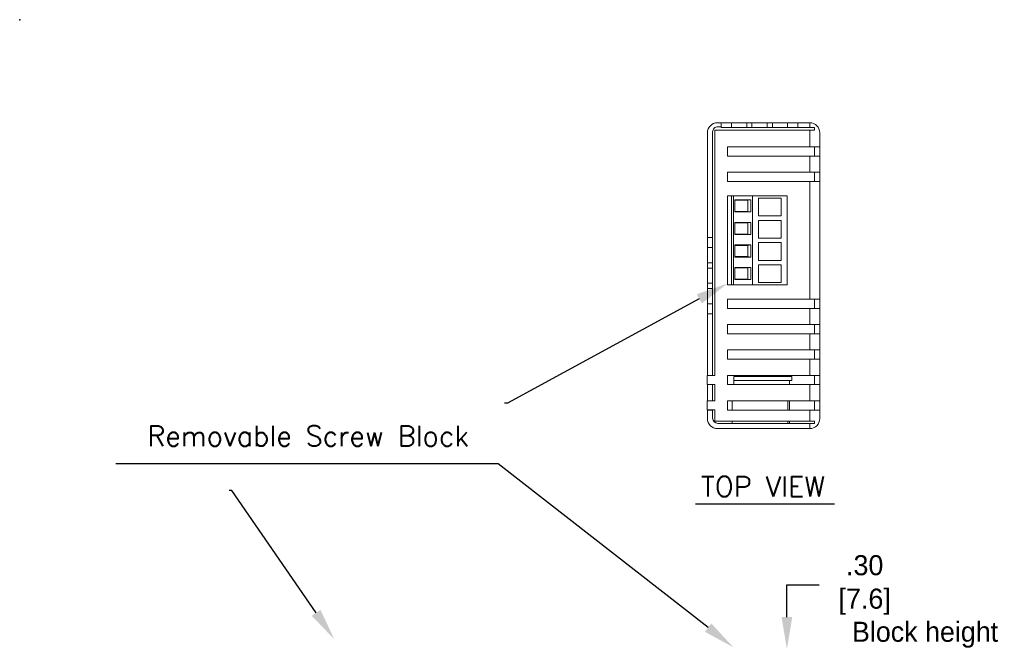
# Model space of a CAD drawing. Header units: inches. Extents: x 0 to 276, y 0 to 228.
# Tile 2 of 5: x 0 to 123, y 150 to 228. Entities that reach past the tile are written whole.
import ezdxf
from ezdxf import colors
from ezdxf.entities.mleader import LeaderData, LeaderLine
from ezdxf.math import Vec2, Vec3

# ---------------------------------------------------------------- set-up
doc = ezdxf.new("R2010")
doc.units = ezdxf.units.IN
doc.header["$LTSCALE"] = 0.3
doc.header["$MEASUREMENT"] = 0
doc.layers.add('Dimensions', color=140, linetype='Continuous')
doc.layers.add('Text', color=140, linetype='Continuous')

msp = doc.modelspace()

# ---------------------------------------------------------------- linework, layer by layer
at = {"color": 7, "linetype": 'Continuous', "lineweight": 15}
for p, q in [((87.3914, 215.0158), (86.9222, 215.0158)), ((87.3914, 214.4358), (87.3914, 215.0158)), ((87.3914, 215.0158), (88.6615, 215.0158)), ((88.6615, 214.4358), (88.6615, 215.0158)), ((88.6615, 215.0158), (90.5874, 215.0158)), ((90.5874, 214.4358), (90.5874, 215.0158)), ((90.5874, 215.0158), (91.2223, 215.0158)), ((91.2223, 214.4358), (91.2223, 215.0158)), ((91.2223, 215.0158), (93.1273, 215.0158)), ((93.1273, 214.4358), (93.1273, 215.0158)), ((93.1273, 215.0158), (93.7623, 215.0158)), ((93.7623, 214.4358), (93.7623, 215.0158)), ((93.7623, 215.0158), (95.6672, 215.0158)), ((95.6672, 214.4358), (95.6672, 215.0158)), ((95.6672, 215.0158), (96.9373, 215.0158)), ((96.9373, 214.4358), (96.9373, 215.0158)), ((98.4222, 215.0158), (96.9373, 215.0158)), ((98.4222, 214.4284), (98.4222, 215.0158)), ((85.6722, 213.7658), (85.6722, 200.7283)), ((86.3222, 213.8762), (86.3222, 200.7283)), ((86.5863, 183.5188), (86.5863, 214.0993)), ((86.5863, 214.0993), (98.4222, 214.0993)), ((87.3914, 214.5081), (86.9618, 214.5112)), ((87.3914, 214.4358), (88.6615, 214.4358)), ((88.6615, 214.4358), (90.5874, 214.4358)), ((90.5874, 214.4358), (91.2223, 214.4358)), ((91.2223, 214.4358), (93.1273, 214.4358)), ((93.1273, 214.4358), (93.7623, 214.4358)), ((93.7623, 214.4358), (95.6672, 214.4358)), ((95.6672, 214.4358), (96.9373, 214.4358)), ((98.4222, 214.4284), (96.9373, 214.4391)), ((99.0222, 214.4241), (98.4222, 214.4284)), ((98.4222, 212.0155), (98.4222, 214.0993)), ((98.4222, 214.0993), (99.0222, 214.0993)), ((99.0222, 214.0993), (99.0222, 214.4241)), ((99.6722, 213.7658), (99.6722, 212.0155)), ((88.1722, 212.0155), (98.4222, 212.0155)), ((88.1722, 212.0155), (88.1722, 210.8617)), ((99.6722, 212.0155), (98.4222, 212.0155)), ((99.0222, 210.8617), (99.0222, 212.0155)), ((99.6722, 210.8617), (99.6722, 212.0155)), ((98.4222, 210.8617), (88.1722, 210.8617)), ((98.4222, 208.8524), (98.4222, 210.8617)), ((98.4222, 210.8617), (99.6722, 210.8617)), ((99.6722, 210.8617), (99.6722, 208.8524)), ((88.1722, 208.8524), (98.4222, 208.8524)), ((88.1722, 208.8524), (88.1722, 207.6986)), ((99.6722, 208.8524), (98.4222, 208.8524)), ((99.0222, 207.6986), (99.0222, 208.8524)), ((99.6722, 207.6986), (99.6722, 208.8524)), ((98.4222, 207.6986), (88.1722, 207.6986)), ((98.4222, 193.0369), (98.4222, 207.6986)), ((98.4222, 207.6986), (99.6722, 207.6986)), ((99.6722, 207.6986), (99.6722, 193.0369)), ((88.1722, 194.8303), (88.1722, 205.9053)), ((88.666, 205.9053), (88.1722, 205.9053)), ((88.666, 194.8303), (88.666, 205.9053)), ((88.914, 205.9053), (88.666, 205.9053)), ((88.914, 194.8303), (88.914, 205.9053)), ((91.2753, 205.9053), (88.914, 205.9053)), ((91.0811, 205.4182), (89.0948, 205.4182)), ((89.0948, 205.4182), (89.0948, 203.9129)), ((90.7157, 205.3659), (89.0948, 205.3659)), ((90.7157, 205.3659), (91.0811, 205.4182)), ((90.7157, 203.9653), (90.7157, 205.3659)), ((91.0811, 203.9129), (91.0811, 205.4182)), ((91.2753, 194.8303), (91.2753, 205.9053)), ((95.6222, 205.9053), (91.2753, 205.9053)), ((94.8771, 205.6274), (92.0204, 205.6274)), ((92.0204, 205.6274), (92.0204, 203.4143)), ((94.8771, 203.4143), (94.8771, 205.6274)), ((95.6222, 194.8303), (95.6222, 205.9053)), ((89.0948, 203.9653), (90.7157, 203.9653)), ((89.0948, 203.9129), (91.0811, 203.9129)), ((90.7157, 203.9653), (91.0811, 203.9129)), ((91.0811, 202.6077), (89.0948, 202.6077)), ((89.0948, 202.6077), (89.0948, 201.1024)), ((90.7157, 202.5553), (89.0948, 202.5553)), ((90.7157, 202.5553), (91.0811, 202.6077)), ((90.7157, 201.1547), (90.7157, 202.5553)), ((91.0811, 201.1024), (91.0811, 202.6077)), ((92.0204, 203.4143), (94.8771, 203.4143)), ((94.8771, 202.8587), (92.0204, 202.8587)), ((92.0204, 202.8587), (92.0204, 200.6456)), ((94.8771, 200.6456), (94.8771, 202.8587)), ((86.3222, 200.7283), (85.6722, 200.7283)), ((85.6722, 199.4583), (85.6722, 200.7283)), ((86.3222, 199.4583), (86.3222, 200.7283)), ((89.0948, 201.1547), (90.7157, 201.1547)), ((89.0948, 201.1024), (91.0811, 201.1024)), ((90.7157, 201.1547), (91.0811, 201.1024)), ((92.0204, 200.6456), (94.8771, 200.6456)), ((94.8771, 200.0899), (92.0204, 200.0899)), ((92.0204, 200.0899), (92.0204, 197.8768)), ((94.8771, 197.8768), (94.8771, 200.0899)), ((86.3222, 199.4583), (85.6722, 199.4583)), ((85.6722, 197.5533), (85.6722, 199.4583)), ((86.3222, 197.5533), (86.3222, 199.4583)), ((91.0811, 199.7972), (89.0948, 199.7972)), ((89.0948, 199.7972), (89.0948, 198.2918)), ((90.7157, 199.7448), (89.0948, 199.7448)), ((90.7157, 199.7448), (91.0811, 199.7972)), ((90.7157, 198.3442), (90.7157, 199.7448)), ((91.0811, 198.2918), (91.0811, 199.7972)), ((86.3222, 197.5533), (85.6722, 197.5533)), ((85.6722, 196.9183), (85.6722, 197.5533)), ((86.3222, 196.9183), (86.3222, 197.5533)), ((89.0948, 198.3442), (90.7157, 198.3442)), ((89.0948, 198.2918), (91.0811, 198.2918)), ((90.7157, 198.3442), (91.0811, 198.2918)), ((92.0204, 197.8768), (94.8771, 197.8768)), ((86.3222, 196.9183), (85.6722, 196.9183)), ((85.6722, 195.0133), (85.6722, 196.9183)), ((86.3222, 195.0133), (86.3222, 196.9183)), ((91.0811, 196.9866), (89.0948, 196.9866)), ((89.0948, 196.9866), (89.0948, 195.4813)), ((90.7157, 196.9343), (89.0948, 196.9343)), ((90.7157, 196.9343), (91.0811, 196.9866)), ((90.7157, 195.5337), (90.7157, 196.9343)), ((91.0811, 195.4813), (91.0811, 196.9866)), ((94.8771, 197.3212), (92.0204, 197.3212)), ((92.0204, 197.3212), (92.0204, 195.1081)), ((94.8771, 195.1081), (94.8771, 197.3212)), ((89.0948, 195.5337), (90.7157, 195.5337)), ((89.0948, 195.4813), (91.0811, 195.4813)), ((90.7157, 195.5337), (91.0811, 195.4813)), ((92.0204, 195.1081), (94.8771, 195.1081)), ((86.3222, 195.0133), (85.6722, 195.0133)), ((85.6722, 194.3783), (85.6722, 195.0133)), ((86.3222, 194.3783), (85.6722, 194.3783)), ((85.6722, 192.4733), (85.6722, 194.3783)), ((86.3222, 194.3783), (86.3222, 195.0133)), ((86.3222, 192.4733), (86.3222, 194.3783)), ((88.666, 194.8303), (88.1722, 194.8303)), ((88.914, 194.8303), (88.666, 194.8303)), ((91.2753, 194.8303), (88.914, 194.8303)), ((95.6222, 194.8303), (91.2753, 194.8303)), ((88.1722, 193.0369), (98.4222, 193.0369)), ((88.1722, 193.0369), (88.1722, 191.8831)), ((99.6722, 193.0369), (98.4222, 193.0369)), ((99.0222, 191.8831), (99.0222, 193.0369)), ((99.6722, 191.8831), (99.6722, 193.0369)), ((86.3222, 192.4733), (85.6722, 192.4733)), ((85.6722, 191.2033), (85.6722, 192.4733)), ((86.3222, 191.2033), (86.3222, 192.4733)), ((98.4222, 191.8831), (88.1722, 191.8831)), ((98.4222, 189.8738), (98.4222, 191.8831)), ((98.4222, 191.8831), (99.6722, 191.8831)), ((99.6722, 191.8831), (99.6722, 189.8738)), ((86.3222, 191.2033), (85.6722, 191.2033)), ((85.6722, 191.2033), (85.6722, 183.5502)), ((86.3222, 191.2033), (86.3222, 183.5502)), ((88.1722, 189.8738), (98.4222, 189.8738)), ((88.1722, 189.8738), (88.1722, 188.72)), ((99.6722, 189.8738), (98.4222, 189.8738)), ((99.0222, 188.72), (99.0222, 189.8738)), ((99.6722, 188.72), (99.6722, 189.8738)), ((98.4222, 188.72), (88.1722, 188.72)), ((98.4222, 186.7107), (98.4222, 188.72)), ((98.4222, 188.72), (99.6722, 188.72)), ((99.6722, 188.72), (99.6722, 186.7107)), ((88.1722, 186.7107), (98.4222, 186.7107)), ((88.1722, 186.7107), (88.1722, 185.5569)), ((99.6722, 186.7107), (98.4222, 186.7107)), ((99.0222, 185.5569), (99.0222, 186.7107)), ((99.6722, 185.5569), (99.6722, 186.7107)), ((98.4222, 185.5569), (88.1722, 185.5569)), ((98.4222, 183.5476), (98.4222, 185.5569)), ((98.4222, 185.5569), (99.6722, 185.5569)), ((99.6722, 185.5569), (99.6722, 183.5476)), ((85.6613, 182.4253), (85.6613, 183.5188)), ((85.6613, 183.5188), (86.5863, 183.5188)), ((86.3222, 183.5502), (85.6722, 183.5502)), ((85.6722, 183.5502), (85.6722, 183.5188)), ((86.3222, 183.5188), (86.3222, 183.5502)), ((86.3222, 183.529), (86.5863, 183.529)), ((88.1722, 183.5476), (98.4222, 183.5476)), ((88.1722, 183.5476), (88.1722, 182.3938)), ((88.9633, 183.4158), (88.9633, 182.9158)), ((88.9633, 183.4158), (96.1784, 183.4158)), ((88.9633, 182.9158), (88.9633, 182.4158)), ((95.8815, 182.9158), (88.9633, 182.9158)), ((88.9633, 182.9158), (96.1784, 182.9158)), ((95.8815, 182.9158), (95.8815, 182.3938)), ((96.1784, 183.4158), (96.1784, 182.9158)), ((99.6722, 183.5476), (98.4222, 183.5476)), ((99.0222, 182.3938), (99.0222, 183.5476)), ((99.6722, 182.3938), (99.6722, 183.5476)), ((85.6613, 182.4253), (86.5863, 182.4253)), ((85.6722, 182.4253), (85.6722, 182.3938)), ((85.6722, 182.3938), (86.3222, 182.3938)), ((85.6722, 182.3938), (85.6722, 180.3871)), ((86.3222, 182.3938), (86.3222, 182.4253)), ((86.3222, 182.4151), (86.5863, 182.4151)), ((86.3222, 182.3938), (86.3222, 180.3871)), ((86.5863, 180.3569), (86.5863, 182.4253)), ((98.4222, 182.3938), (88.1722, 182.3938)), ((88.7609, 182.4158), (88.7609, 182.3938)), ((95.6791, 182.4158), (88.7609, 182.4158)), ((95.6791, 182.4158), (95.6791, 182.3938)), ((98.4222, 180.3845), (98.4222, 182.3938)), ((98.4222, 182.3938), (99.6722, 182.3938)), ((99.6722, 182.3938), (99.6722, 180.3845)), ((85.6613, 179.2635), (85.6613, 180.3569)), ((85.6613, 180.3569), (86.5863, 180.3569)), ((86.3222, 180.3871), (85.6722, 180.3871)), ((85.6722, 180.3871), (85.6722, 180.3569)), ((86.3222, 180.3569), (86.3222, 180.3871)), ((86.3222, 180.3672), (86.5863, 180.3672)), ((88.1722, 180.3845), (98.4222, 180.3845)), ((88.1722, 180.3845), (88.1722, 179.2307)), ((88.7609, 180.3845), (88.7609, 179.2307)), ((95.6791, 180.3845), (95.6791, 179.2307)), ((95.8815, 180.3845), (95.8815, 179.2307)), ((99.6722, 180.3845), (98.4222, 180.3845)), ((99.0222, 179.2307), (99.0222, 180.3845)), ((99.6722, 179.2307), (99.6722, 180.3845)), ((85.6613, 179.2635), (86.5863, 179.2635)), ((85.6722, 179.2635), (85.6722, 179.2333)), ((85.6722, 179.2333), (86.3222, 179.2333)), ((85.6722, 179.2333), (85.6722, 178.1658)), ((86.3222, 179.2333), (86.3222, 179.2635)), ((86.3222, 179.2533), (86.5863, 179.2533)), ((86.3222, 179.2333), (86.3222, 178.2008)), ((86.5863, 177.8322), (86.5863, 179.2635)), ((98.4222, 179.2307), (88.1722, 179.2307)), ((98.4222, 177.8322), (98.4222, 179.2307)), ((98.4222, 179.2307), (99.6722, 179.2307)), ((99.6722, 179.2307), (99.6722, 178.1658)), ((98.4222, 177.8322), (86.5863, 177.8322)), ((98.4222, 176.9158), (86.9222, 176.9158)), ((86.9572, 177.5658), (98.4222, 177.5658)), ((88.7609, 177.8322), (88.7609, 177.5658)), ((95.6791, 177.8322), (95.6791, 177.5658)), ((95.8815, 177.8322), (95.8815, 177.5658)), ((99.0222, 177.8322), (98.4222, 177.8322)), ((98.4222, 176.9158), (98.4222, 177.5658)), ((98.4222, 177.5658), (99.0222, 177.5658)), ((99.0222, 177.5658), (99.0222, 177.8322))]:
    msp.add_line(p, q, dxfattribs=at)
for centre, radius, start, end in [((86.9222, 213.7658), 1.25, 90, 180), ((98.4222, 213.7658), 1.25, 0, 90), ((86.9572, 213.8762), 0.635, 89.586375, 180), ((86.9222, 178.1658), 1.25, 180, 270), ((86.9572, 178.2008), 0.635, 180, 270), ((98.4222, 178.1658), 1.25, 270, 0)]:
    msp.add_arc(centre, radius, start, end, dxfattribs=at)
at = {"color": 5}
msp.add_point((0, 227.8522), dxfattribs=at)
at = {"layer": 'Dimensions'}
for p, q in [((95.5766, 153.4401), (95.5766, 157.4401)), ((95.5766, 157.4401), (99.5766, 157.4401))]:
    msp.add_line(p, q, dxfattribs=at)
msp.add_solid([(94.9099, 153.4401), (96.2433, 153.4401), (95.5766, 149.4401)], dxfattribs=at)
at = {"layer": 'Text', "color": 140}
for points in [[(59.2535, 172.5434), (11.9589, 172.5434)], [(84.1846, 167.5324), (101.5177, 167.5324)]]:
    msp.add_lwpolyline(points, dxfattribs=at)

# ---------------------------------------------------------------- texts
at = {"layer": 'Dimensions', "char_height": 2.5, "attachment_point": 5}
for s, insert in [('\\A1;.30\\P[7.6]', (105.2673, 157.4401)), ('\\A1;\\PBlock height', (112.7884, 153.3196))]:
    msp.add_mtext(s, dxfattribs=dict(at, insert=insert))
at = {"layer": 'Text', "color": 140, "char_height": 2.5, "attachment_point": 5}
for s, insert in [('{\\Fromans|c0;Removable Screw Block}', (35.9311, 175.9959)), ('{\\Fromans|c0;TOP VIEW}', (92.6004, 169.6997))]:
    msp.add_mtext(s, dxfattribs=dict(at, insert=insert))

# ---------------------------------------------------------------- leaders
at = {"layer": 'Text', "color": 140}
ml = msp.add_multileader_mtext('Standard', dxfattribs=at)
ml.set_content('')
ml.set_leader_properties()
ml.build(insert=Vec2(0, 0))
ml.multileader.update_dxf_attribs({"text_right_attachment_type": 6, "dogleg_length": 0.36})
ctx = ml.context
ctx.base_point, ctx.plane_origin = Vec3(60.4123, 180.0731), Vec3(88.1722, 194.9876)
ctx.right_attachment = 6
notes = []
notes.append((ctx, [(0, (1, 1, 0), (60.7723, 180.0731), (-1, 0), 0.36, [(0, [(88.1722, 194.9876)], 0, [])])]))
ctx.mtext, ml.multileader.dxf.content_type = None, 0
ml = msp.add_multileader_mtext('Standard', dxfattribs=at)
ml.set_content('')
ml.set_leader_properties()
ml.build(insert=Vec2(0, 0))
ml.multileader.update_dxf_attribs({"text_right_attachment_type": 6, "dogleg_length": 0.36})
ctx = ml.context
ctx.base_point, ctx.plane_origin = Vec3(59.2535, 172.5434), Vec3(88.914, 149.6651)
ctx.right_attachment = 6
notes.append((ctx, [(0, (1, 1, 0), (59.6135, 172.5434), (-1, 0), 0.36, [(0, [(88.914, 149.6651)], 0, [])])]))
ctx.mtext, ml.multileader.dxf.content_type = None, 0
ml = msp.add_multileader_mtext('Standard', dxfattribs=at)
ml.set_content('')
ml.set_leader_properties()
ml.build(insert=Vec2(0, 0))
ml.multileader.update_dxf_attribs({"text_right_attachment_type": 6, "dogleg_length": 0.36})
ctx = ml.context
ctx.base_point, ctx.plane_origin = Vec3(26.0836, 169.213), Vec3(39.1901, 150.6784)
ctx.right_attachment = 6
notes.append((ctx, [(0, (1, 1, 0), (26.4436, 169.213), (-1, 0), 0.36, [(0, [(39.1901, 150.6784)], 0, [])])]))
ctx.mtext, ml.multileader.dxf.content_type = None, 0
for ctx, leaders in notes:
    for number, flags, end, landing, length, lines in leaders:
        leader = LeaderData()
        leader.index, (leader.has_last_leader_line, leader.has_dogleg_vector, leader.attachment_direction) = number, flags
        leader.last_leader_point, leader.dogleg_vector, leader.dogleg_length = Vec3(end), Vec3(landing), length
        for number, points, colour, breaks in lines:
            line = LeaderLine()
            line.index, line.vertices, line.color, line.breaks = number, Vec3.list(points), colors.encode_raw_color(colour), breaks
            leader.lines.append(line)
        ctx.leaders.append(leader)

doc.saveas('drawing.dxf')
